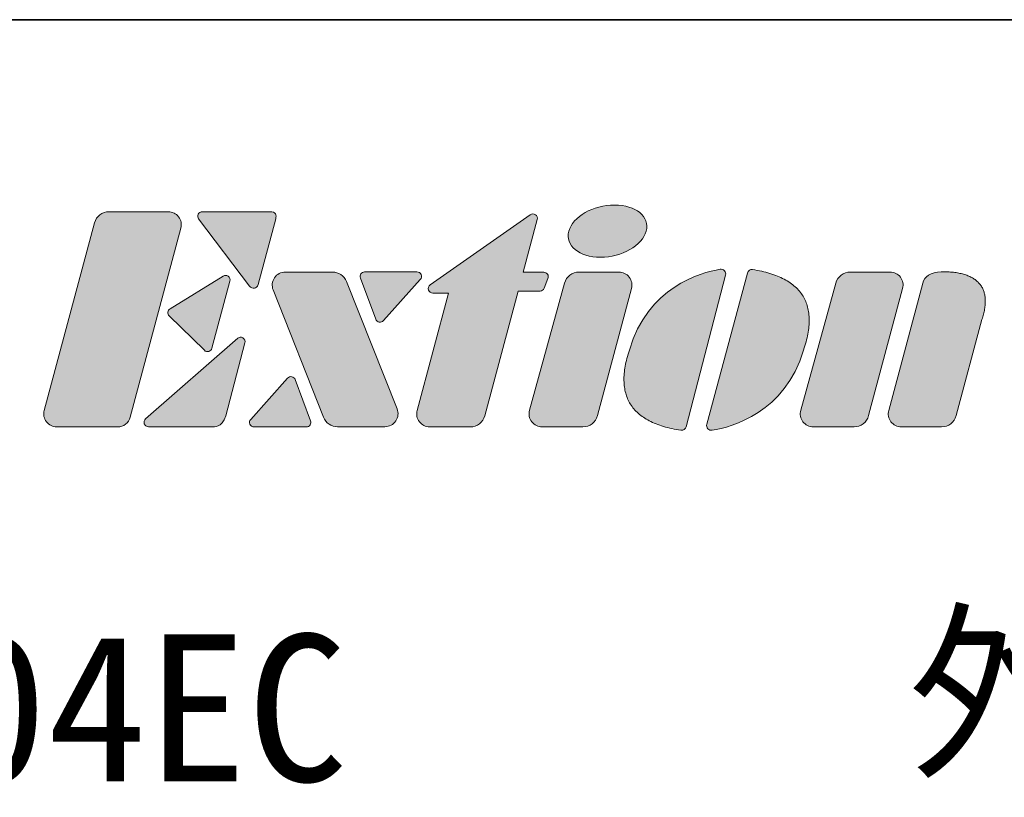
# Model space of a CAD drawing. Header units: millimetres. Extents: x 11 to 199, y 5 to 292.
# Tile 21 of 23: x 56 to 102, y 256 to 292. Entities that reach past the tile are written whole.
import ezdxf

# ---------------------------------------------------------------- set-up
doc = ezdxf.new("R2010")
doc.units = ezdxf.units.MM
doc.layers.add('圖框', color=7, linetype='Continuous', lineweight=35)
doc.layers.add('圖框文字', color=3, linetype='Continuous')
doc.layers.add('標註文字', color=4, linetype='Continuous')
doc.styles.add('SLDTEXTSTYLE0', font='txt', dxfattribs={"bigfont": 'bigfont'})
doc.styles.add('SLDTEXTSTYLE1', font='kaiu.ttf')

msp = doc.modelspace()

# ---------------------------------------------------------------- hatches: boundary and pattern name
at = {"layer": '圖框文字'}
h = msp.add_hatch(color=1, dxfattribs=at)
edge = h.paths.add_edge_path(flags=0)
edge.add_spline(control_points=[(83.9303, 283.3278), (82.9323, 283.3278), (81.9756, 282.7804), (81.7945, 282.1048)], knot_values=[2, 2, 2, 2, 3, 3, 3, 3], weights=[1, 1, 1, 1], degree=3, periodic=0)
edge.add_spline(control_points=[(81.7945, 282.1048), (81.6131, 281.4292), (82.277, 280.8818), (83.2747, 280.8818)], knot_values=[1, 1, 1, 1, 2, 2, 2, 2], weights=[1, 1, 1, 1], degree=3, periodic=0)
edge.add_spline(control_points=[(83.2747, 280.8818), (84.2744, 280.8818), (85.2301, 281.4292), (85.4118, 282.1048)], knot_values=[0, 0, 0, 0, 1, 1, 1, 1], weights=[1, 1, 1, 1], degree=3, periodic=0)
edge.add_spline(control_points=[(85.4118, 282.1048), (85.5919, 282.7804), (84.9295, 283.3278), (83.9303, 283.3278)], knot_values=[3, 3, 3, 3, 4, 4, 4, 4], weights=[1, 1, 1, 1], degree=3, periodic=0)
h = msp.add_hatch(color=7, dxfattribs=at)
edge = h.paths.add_edge_path(flags=0)
edge.add_spline(control_points=[(57.2564, 273.7154), (57.2054, 273.5252), (57.2421, 273.3402), (57.3621, 273.1843)], knot_values=[7, 7, 7, 7, 8, 8, 8, 8], weights=[1, 1, 1, 1], degree=3, periodic=0)
edge.add_spline(control_points=[(57.3621, 273.1843), (57.4817, 273.0282), (57.6507, 272.9443), (57.8475, 272.9443)], knot_values=[6, 6, 6, 6, 7, 7, 7, 7], weights=[1, 1, 1, 1], degree=3, periodic=0)
edge.add_line((57.8475, 272.9443), (60.686, 272.9443))
edge.add_spline(control_points=[(60.686, 272.9443), (60.9668, 272.9443), (61.2044, 273.1269), (61.2771, 273.3984)], knot_values=[4, 4, 4, 4, 5, 5, 5, 5], weights=[1, 1, 1, 1], degree=3, periodic=0)
edge.add_line((61.2771, 273.3984), (63.6465, 282.2434))
edge.add_spline(control_points=[(63.6465, 282.2434), (63.6976, 282.433), (63.6608, 282.6184), (63.5412, 282.7742)], knot_values=[2, 2, 2, 2, 3, 3, 3, 3], weights=[1, 1, 1, 1], degree=3, periodic=0)
edge.add_spline(control_points=[(63.5412, 282.7742), (63.4214, 282.9303), (63.252, 283.0136), (63.0555, 283.0136)], knot_values=[1, 1, 1, 1, 2, 2, 2, 2], weights=[1, 1, 1, 1], degree=3, periodic=0)
edge.add_line((63.0555, 283.0136), (60.2893, 283.0136))
edge.add_spline(control_points=[(60.2893, 283.0136), (59.9652, 283.0136), (59.6911, 282.8033), (59.6072, 282.4903)], knot_values=[9, 9, 9, 9, 10, 10, 10, 10], weights=[1, 1, 1, 1], degree=3, periodic=0)
edge.add_line((59.6072, 282.4903), (57.2564, 273.7154))
h = msp.add_hatch(color=7, dxfattribs=at)
edge = h.paths.add_edge_path(flags=0)
edge.add_spline(control_points=[(64.4591, 282.8959), (64.4226, 282.8225), (64.4302, 282.7396), (64.4803, 282.6741)], knot_values=[7, 7, 7, 7, 8, 8, 8, 8], weights=[1, 1, 1, 1], degree=3, periodic=0)
edge.add_line((64.4803, 282.6741), (66.8583, 279.5361))
edge.add_spline(control_points=[(66.8583, 279.5361), (66.9225, 279.4574), (67.008, 279.422), (67.0886, 279.4365)], knot_values=[5, 5, 5, 5, 6, 6, 6, 6], weights=[1, 1, 1, 1], degree=3, periodic=0)
edge.add_spline(control_points=[(67.0886, 279.4365), (67.1691, 279.4514), (67.2263, 279.4964), (67.2625, 279.6042)], knot_values=[4, 4, 4, 4, 5, 5, 5, 5], weights=[1, 1, 1, 1], degree=3, periodic=0)
edge.add_line((67.2625, 279.6042), (68.083, 282.6882))
edge.add_spline(control_points=[(68.083, 282.6882), (68.1035, 282.7667), (68.1085, 282.8621), (68.0671, 282.9174)], knot_values=[2, 2, 2, 2, 3, 3, 3, 3], weights=[1, 1, 1, 1], degree=3, periodic=0)
edge.add_spline(control_points=[(68.0671, 282.9174), (68.0257, 282.9725), (67.9607, 283.0132), (67.7825, 283.0136)], knot_values=[1, 1, 1, 1, 2, 2, 2, 2], weights=[1, 1, 1, 1], degree=3, periodic=0)
edge.add_line((67.7825, 283.0136), (64.6491, 283.0136))
edge.add_spline(control_points=[(64.6491, 283.0136), (64.5667, 283.0136), (64.4959, 282.9699), (64.4591, 282.8959)], knot_values=[8, 8, 8, 8, 9, 9, 9, 9], weights=[1, 1, 1, 1], degree=3, periodic=0)
h = msp.add_hatch(color=7, dxfattribs=at)
edge = h.paths.add_edge_path(flags=0)
edge.add_line((79.659, 280.1785), (80.3197, 282.6457))
edge.add_spline(control_points=[(80.3197, 282.6457), (80.3434, 282.7335), (80.3108, 282.8225), (80.2363, 282.8744)], knot_values=[17, 17, 17, 17, 18, 18, 18, 18], weights=[1, 1, 1, 1], degree=3, periodic=0)
edge.add_spline(control_points=[(80.2363, 282.8744), (80.1619, 282.9263), (80.0675, 282.9263), (79.9932, 282.8741)], knot_values=[18, 18, 18, 18, 19, 19, 19, 19], weights=[1, 1, 1, 1], degree=3, periodic=0)
edge.add_line((79.9932, 282.8741), (75.3126, 279.5868))
edge.add_spline(control_points=[(75.3126, 279.5868), (75.2359, 279.5327), (75.204, 279.439), (75.2323, 279.3494)], knot_values=[1, 1, 1, 1, 2, 2, 2, 2], weights=[1, 1, 1, 1], degree=3, periodic=0)
edge.add_spline(control_points=[(75.2323, 279.3494), (75.2608, 279.26), (75.3403, 279.2015), (75.4342, 279.2015)], knot_values=[2, 2, 2, 2, 3, 3, 3, 3], weights=[1, 1, 1, 1], degree=3, periodic=0)
edge.add_line((75.4342, 279.2015), (76.1708, 279.2015))
edge.add_line((76.1708, 279.2015), (74.6996, 273.7154))
edge.add_spline(control_points=[(74.6996, 273.7154), (74.6487, 273.5257), (74.6852, 273.3404), (74.805, 273.1846)], knot_values=[5, 5, 5, 5, 6, 6, 6, 6], weights=[1, 1, 1, 1], degree=3, periodic=0)
edge.add_spline(control_points=[(74.805, 273.1846), (74.9244, 273.0286), (75.0934, 272.9447), (75.2902, 272.9443)], knot_values=[6, 6, 6, 6, 7, 7, 7, 7], weights=[1, 1, 1, 1], degree=3, periodic=0)
edge.add_line((75.2902, 272.9443), (77.1782, 272.9425))
edge.add_spline(control_points=[(77.1782, 272.9425), (77.5027, 272.9421), (77.7769, 273.1528), (77.8611, 273.4663)], knot_values=[8, 8, 8, 8, 9, 9, 9, 9], weights=[1, 1, 1, 1], degree=3, periodic=0)
edge.add_line((77.8611, 273.4663), (79.423, 279.2986))
edge.add_line((79.423, 279.2986), (80.4493, 279.2986))
edge.add_spline(control_points=[(80.4493, 279.2986), (80.5393, 279.2986), (80.6158, 279.3515), (80.6477, 279.4353)], knot_values=[11, 11, 11, 11, 12, 12, 12, 12], weights=[1, 1, 1, 1], degree=3, periodic=0)
edge.add_line((80.6477, 279.4353), (80.8199, 279.8918))
edge.add_spline(control_points=[(80.8199, 279.8918), (80.8454, 279.9588), (80.8367, 280.0281), (80.7959, 280.0872)], knot_values=[13, 13, 13, 13, 14, 14, 14, 14], weights=[1, 1, 1, 1], degree=3, periodic=0)
edge.add_spline(control_points=[(80.7959, 280.0872), (80.7551, 280.1461), (80.6935, 280.1785), (80.6217, 280.1785)], knot_values=[14, 14, 14, 14, 15, 15, 15, 15], weights=[1, 1, 1, 1], degree=3, periodic=0)
edge.add_line((80.6217, 280.1785), (79.659, 280.1785))
h = msp.add_hatch(color=7, dxfattribs=at)
edge = h.paths.add_edge_path(flags=0)
edge.add_line((63.1078, 278.1377), (64.7458, 276.5292))
edge.add_spline(control_points=[(64.7458, 276.5292), (64.8009, 276.4747), (64.875, 276.4554), (64.9499, 276.4759)], knot_values=[7, 7, 7, 7, 8, 8, 8, 8], weights=[1, 1, 1, 1], degree=3, periodic=0)
edge.add_spline(control_points=[(64.9499, 276.4759), (65.0247, 276.4962), (65.0785, 276.5505), (65.0988, 276.6253)], knot_values=[8, 8, 8, 8, 9, 9, 9, 9], weights=[1, 1, 1, 1], degree=3, periodic=0)
edge.add_line((65.0988, 276.6253), (65.9403, 279.7663))
edge.add_spline(control_points=[(65.9403, 279.7663), (65.9633, 279.852), (65.9333, 279.9382), (65.8621, 279.9911)], knot_values=[1, 1, 1, 1, 2, 2, 2, 2], weights=[1, 1, 1, 1], degree=3, periodic=0)
edge.add_spline(control_points=[(65.8621, 279.9911), (65.7908, 280.0443), (65.6995, 280.048), (65.6242, 280.0015)], knot_values=[2, 2, 2, 2, 3, 3, 3, 3], weights=[1, 1, 1, 1], degree=3, periodic=0)
edge.add_line((65.6242, 280.0015), (63.1447, 278.4693))
edge.add_spline(control_points=[(63.1447, 278.4693), (63.0874, 278.4339), (63.0531, 278.3794), (63.0454, 278.3124)], knot_values=[4, 4, 4, 4, 5, 5, 5, 5], weights=[1, 1, 1, 1], degree=3, periodic=0)
edge.add_spline(control_points=[(63.0454, 278.3124), (63.0381, 278.2458), (63.0596, 278.1849), (63.1078, 278.1377)], knot_values=[5, 5, 5, 5, 6, 6, 6, 6], weights=[1, 1, 1, 1], degree=3, periodic=0)
h = msp.add_hatch(color=7, dxfattribs=at)
edge = h.paths.add_edge_path(flags=0)
edge.add_spline(control_points=[(68.0288, 279.9229), (67.9113, 279.7502), (67.889, 279.548), (67.9658, 279.3537)], knot_values=[8, 8, 8, 8, 9, 9, 9, 9], weights=[1, 1, 1, 1], degree=3, periodic=0)
edge.add_line((67.9658, 279.3537), (70.3197, 273.4003))
edge.add_spline(control_points=[(70.3197, 273.4003), (70.4286, 273.1252), (70.6808, 272.954), (70.9765, 272.9538)], knot_values=[6, 6, 6, 6, 7, 7, 7, 7], weights=[1, 1, 1, 1], degree=3, periodic=0)
edge.add_line((70.9765, 272.9538), (73.191, 272.953))
edge.add_spline(control_points=[(73.191, 272.953), (73.4002, 272.953), (73.5803, 273.0486), (73.6977, 273.2213)], knot_values=[4, 4, 4, 4, 5, 5, 5, 5], weights=[1, 1, 1, 1], degree=3, periodic=0)
edge.add_spline(control_points=[(73.6977, 273.2213), (73.8153, 273.3945), (73.8374, 273.5968), (73.7601, 273.7912)], knot_values=[3, 3, 3, 3, 4, 4, 4, 4], weights=[1, 1, 1, 1], degree=3, periodic=0)
edge.add_line((73.7601, 273.7912), (71.3917, 279.7446))
edge.add_spline(control_points=[(71.3917, 279.7446), (71.2825, 280.0188), (71.031, 280.1898), (70.7356, 280.1898)], knot_values=[1, 1, 1, 1, 2, 2, 2, 2], weights=[1, 1, 1, 1], degree=3, periodic=0)
edge.add_line((70.7356, 280.1898), (68.5353, 280.1906))
edge.add_spline(control_points=[(68.5353, 280.1906), (68.3263, 280.1906), (68.1464, 280.0956), (68.0288, 279.9229)], knot_values=[9, 9, 9, 9, 10, 10, 10, 10], weights=[1, 1, 1, 1], degree=3, periodic=0)
h = msp.add_hatch(color=7, dxfattribs=at)
edge = h.paths.add_edge_path(flags=0)
edge.add_spline(control_points=[(72.0689, 280.1045), (72.0279, 280.046), (72.0193, 279.977), (72.0444, 279.91)], knot_values=[7, 7, 7, 7, 8, 8, 8, 8], weights=[1, 1, 1, 1], degree=3, periodic=0)
edge.add_line((72.0444, 279.91), (72.7646, 277.9826))
edge.add_spline(control_points=[(72.7646, 277.9826), (72.7913, 277.9112), (72.8491, 277.8629), (72.9241, 277.8484)], knot_values=[5, 5, 5, 5, 6, 6, 6, 6], weights=[1, 1, 1, 1], degree=3, periodic=0)
edge.add_spline(control_points=[(72.9241, 277.8484), (72.9991, 277.8346), (73.0702, 277.8587), (73.1212, 277.9154)], knot_values=[4, 4, 4, 4, 5, 5, 5, 5], weights=[1, 1, 1, 1], degree=3, periodic=0)
edge.add_line((73.1212, 277.9154), (74.8472, 279.8426))
edge.add_spline(control_points=[(74.8472, 279.8426), (74.9043, 279.9064), (74.9177, 279.9923), (74.8829, 280.0704)], knot_values=[2, 2, 2, 2, 3, 3, 3, 3], weights=[1, 1, 1, 1], degree=3, periodic=0)
edge.add_spline(control_points=[(74.8829, 280.0704), (74.848, 280.1486), (74.7749, 280.1959), (74.6894, 280.1959)], knot_values=[1, 1, 1, 1, 2, 2, 2, 2], weights=[1, 1, 1, 1], degree=3, periodic=0)
edge.add_line((74.6894, 280.1959), (72.2429, 280.1959))
edge.add_spline(control_points=[(72.2429, 280.1959), (72.1711, 280.1959), (72.1095, 280.1637), (72.0689, 280.1045)], knot_values=[8, 8, 8, 8, 9, 9, 9, 9], weights=[1, 1, 1, 1], degree=3, periodic=0)
h = msp.add_hatch(color=7, dxfattribs=at)
edge = h.paths.add_edge_path(flags=0)
edge.add_spline(control_points=[(84.7226, 279.4209), (84.7735, 279.6107), (84.7366, 279.7958), (84.6169, 279.9514)], knot_values=[6, 6, 6, 6, 7, 7, 7, 7], weights=[1, 1, 1, 1], degree=3, periodic=0)
edge.add_spline(control_points=[(84.6169, 279.9514), (84.4972, 280.1076), (84.328, 280.1909), (84.1315, 280.1909)], knot_values=[7, 7, 7, 7, 8, 8, 8, 8], weights=[1, 1, 1, 1], degree=3, periodic=0)
edge.add_line((84.1315, 280.1909), (82.276, 280.1909))
edge.add_spline(control_points=[(82.276, 280.1909), (81.9536, 280.1909), (81.6805, 279.9829), (81.5951, 279.6723)], knot_values=[9, 9, 9, 9, 10, 10, 10, 10], weights=[1, 1, 1, 1], degree=3, periodic=0)
edge.add_line((81.5951, 279.6723), (79.9568, 273.7216))
edge.add_spline(control_points=[(79.9568, 273.7216), (79.9044, 273.5314), (79.9403, 273.3452), (80.0603, 273.1881)], knot_values=[1, 1, 1, 1, 2, 2, 2, 2], weights=[1, 1, 1, 1], degree=3, periodic=0)
edge.add_spline(control_points=[(80.0603, 273.1881), (80.1798, 273.0312), (80.3496, 272.9473), (80.547, 272.9473)], knot_values=[2, 2, 2, 2, 3, 3, 3, 3], weights=[1, 1, 1, 1], degree=3, periodic=0)
edge.add_line((80.547, 272.9473), (82.4492, 272.9473))
edge.add_spline(control_points=[(82.4492, 272.9473), (82.7737, 272.9473), (83.0477, 273.1576), (83.1316, 273.4706)], knot_values=[4, 4, 4, 4, 5, 5, 5, 5], weights=[1, 1, 1, 1], degree=3, periodic=0)
edge.add_line((83.1316, 273.4706), (84.7226, 279.4209))
h = msp.add_hatch(color=7, dxfattribs=at)
edge = h.paths.add_edge_path(flags=0)
edge.add_line((87.2817, 272.9538), (89.1231, 280.0462))
edge.add_spline(control_points=[(89.1231, 280.0462), (89.1424, 280.1214), (89.1242, 280.1952), (89.0718, 280.2523)], knot_values=[4, 4, 4, 4, 5, 5, 5, 5], weights=[1, 1, 1, 1], degree=3, periodic=0)
edge.add_spline(control_points=[(89.0718, 280.2523), (89.0189, 280.3094), (88.9471, 280.3346), (88.8704, 280.3214)], knot_values=[5, 5, 5, 5, 6, 6, 6, 6], weights=[1, 1, 1, 1], degree=3, periodic=0)
edge.add_spline(control_points=[(88.8704, 280.3214), (87.9477, 280.1655), (85.4758, 279.4689), (84.6245, 276.5371)], knot_values=[0, 0, 0, 0, 1, 1, 1, 1], weights=[1, 1, 1, 1], degree=3, periodic=0)
edge.add_spline(control_points=[(84.6245, 276.5371), (83.5516, 273.3069), (87.0389, 272.789)], knot_values=[0, 0, 0, 1, 1, 1], weights=[1, 1, 1], degree=2, periodic=0)
edge.add_spline(control_points=[(87.0389, 272.789), (87.1505, 272.7724), (87.2537, 272.8451), (87.2817, 272.9538)], knot_values=[2, 2, 2, 2, 3, 3, 3, 3], weights=[1, 1, 1, 1], degree=3, periodic=0)
h = msp.add_hatch(color=7, dxfattribs=at)
edge = h.paths.add_edge_path(flags=0)
edge.add_line((90.1467, 280.1431), (88.2493, 273.0656))
edge.add_spline(control_points=[(88.2493, 273.0656), (88.2291, 272.9903), (88.2471, 272.9164), (88.2989, 272.8591)], knot_values=[4, 4, 4, 4, 5, 5, 5, 5], weights=[1, 1, 1, 1], degree=3, periodic=0)
edge.add_spline(control_points=[(88.2989, 272.8591), (88.3511, 272.8014), (88.4229, 272.7759), (88.4996, 272.7885)], knot_values=[5, 5, 5, 5, 6, 6, 6, 6], weights=[1, 1, 1, 1], degree=3, periodic=0)
edge.add_spline(control_points=[(88.4996, 272.7885), (89.4236, 272.9371), (91.9009, 273.6139), (92.7755, 276.539)], knot_values=[0, 0, 0, 0, 1, 1, 1, 1], weights=[1, 1, 1, 1], degree=3, periodic=0)
edge.add_spline(control_points=[(92.7755, 276.539), (93.8739, 279.7603), (90.3909, 280.306)], knot_values=[0, 0, 0, 1, 1, 1], weights=[1, 1, 1], degree=2, periodic=0)
edge.add_spline(control_points=[(90.3909, 280.306), (90.2797, 280.3235), (90.1756, 280.2517), (90.1467, 280.1431)], knot_values=[2, 2, 2, 2, 3, 3, 3, 3], weights=[1, 1, 1, 1], degree=3, periodic=0)
h = msp.add_hatch(color=7, dxfattribs=at)
edge = h.paths.add_edge_path(flags=0)
edge.add_spline(control_points=[(97.407, 279.4209), (97.458, 279.6107), (97.4213, 279.7958), (97.3015, 279.9514)], knot_values=[6, 6, 6, 6, 7, 7, 7, 7], weights=[1, 1, 1, 1], degree=3, periodic=0)
edge.add_spline(control_points=[(97.3015, 279.9514), (97.1817, 280.1076), (97.0126, 280.1909), (96.8159, 280.1909)], knot_values=[7, 7, 7, 7, 8, 8, 8, 8], weights=[1, 1, 1, 1], degree=3, periodic=0)
edge.add_line((96.8159, 280.1909), (94.9603, 280.1909))
edge.add_spline(control_points=[(94.9603, 280.1909), (94.6382, 280.1909), (94.365, 279.9829), (94.2796, 279.6723)], knot_values=[9, 9, 9, 9, 10, 10, 10, 10], weights=[1, 1, 1, 1], degree=3, periodic=0)
edge.add_line((94.2796, 279.6723), (92.6413, 273.7216))
edge.add_spline(control_points=[(92.6413, 273.7216), (92.5889, 273.5314), (92.6247, 273.3452), (92.7448, 273.1881)], knot_values=[1, 1, 1, 1, 2, 2, 2, 2], weights=[1, 1, 1, 1], degree=3, periodic=0)
edge.add_spline(control_points=[(92.7448, 273.1881), (92.8645, 273.0312), (93.034, 272.9473), (93.2314, 272.9473)], knot_values=[2, 2, 2, 2, 3, 3, 3, 3], weights=[1, 1, 1, 1], degree=3, periodic=0)
edge.add_line((93.2314, 272.9473), (95.1336, 272.9473))
edge.add_spline(control_points=[(95.1336, 272.9473), (95.4578, 272.9473), (95.7326, 273.1576), (95.8159, 273.4706)], knot_values=[4, 4, 4, 4, 5, 5, 5, 5], weights=[1, 1, 1, 1], degree=3, periodic=0)
edge.add_line((95.8159, 273.4706), (97.407, 279.4209))
h = msp.add_hatch(color=7, dxfattribs=at)
edge = h.paths.add_edge_path(flags=0)
edge.add_line((99.9104, 273.4699), (101.1184, 277.9626))
edge.add_spline(control_points=[(101.1184, 277.9626), (101.7851, 280.049), (99.5788, 280.1972)], knot_values=[0, 0, 0, 1, 1, 1], weights=[1, 1, 1], degree=2, periodic=0)
edge.add_line((99.5788, 280.1972), (99.2147, 280.197))
edge.add_spline(control_points=[(99.2147, 280.197), (98.7089, 280.192), (98.4289, 279.9798), (98.3455, 279.6665)], knot_values=[8, 8, 8, 8, 9, 9, 9, 9], weights=[1, 1, 1, 1], degree=3, periodic=0)
edge.add_line((98.3455, 279.6665), (96.7568, 273.7169))
edge.add_spline(control_points=[(96.7568, 273.7169), (96.7061, 273.5271), (96.743, 273.3423), (96.8627, 273.1862)], knot_values=[1, 1, 1, 1, 2, 2, 2, 2], weights=[1, 1, 1, 1], degree=3, periodic=0)
edge.add_spline(control_points=[(96.8627, 273.1862), (96.9826, 273.0305), (97.1516, 272.9473), (97.3481, 272.9473)], knot_values=[2, 2, 2, 2, 3, 3, 3, 3], weights=[1, 1, 1, 1], degree=3, periodic=0)
edge.add_line((97.3481, 272.9473), (99.2283, 272.9473))
edge.add_spline(control_points=[(99.2283, 272.9473), (99.5521, 272.9473), (99.8258, 273.1573), (99.9104, 273.4699)], knot_values=[4, 4, 4, 4, 5, 5, 5, 5], weights=[1, 1, 1, 1], degree=3, periodic=0)
h = msp.add_hatch(color=7, dxfattribs=at)
edge = h.paths.add_edge_path(flags=0)
edge.add_line((65.7464, 273.4697), (66.6446, 276.8759))
edge.add_spline(control_points=[(66.6446, 276.8759), (66.6625, 276.9564), (66.634, 277.0722), (66.54, 277.1165)], knot_values=[6, 6, 6, 6, 7, 7, 7, 7], weights=[1, 1, 1, 1], degree=3, periodic=0)
edge.add_spline(control_points=[(66.54, 277.1165), (66.4653, 277.1522), (66.3823, 277.1511), (66.32, 277.0967)], knot_values=[7, 7, 7, 7, 8, 8, 8, 8], weights=[1, 1, 1, 1], degree=3, periodic=0)
edge.add_line((66.32, 277.0967), (61.9979, 273.323))
edge.add_spline(control_points=[(61.9979, 273.323), (61.93, 273.2637), (61.9071, 273.1728), (61.939, 273.0887)], knot_values=[1, 1, 1, 1, 2, 2, 2, 2], weights=[1, 1, 1, 1], degree=3, periodic=0)
edge.add_spline(control_points=[(61.939, 273.0887), (61.9705, 273.0045), (62.0471, 272.9514), (62.1373, 272.9514)], knot_values=[2, 2, 2, 2, 3, 3, 3, 3], weights=[1, 1, 1, 1], degree=3, periodic=0)
edge.add_line((62.1373, 272.9514), (65.1132, 272.9518))
edge.add_spline(control_points=[(65.1132, 272.9518), (65.1754, 272.9611), (65.5778, 272.8625), (65.7464, 273.4697)], knot_values=[4, 4, 4, 4, 5, 5, 5, 5], weights=[1, 1, 1, 1], degree=3, periodic=0)
h = msp.add_hatch(color=7, dxfattribs=at)
edge = h.paths.add_edge_path(flags=0)
edge.add_spline(control_points=[(69.6927, 273.036), (69.7336, 273.0947), (69.7424, 273.164), (69.7171, 273.231)], knot_values=[7, 7, 7, 7, 8, 8, 8, 8], weights=[1, 1, 1, 1], degree=3, periodic=0)
edge.add_line((69.7171, 273.231), (68.9966, 275.1582))
edge.add_spline(control_points=[(68.9966, 275.1582), (68.97, 275.2295), (68.9123, 275.2777), (68.8374, 275.2918)], knot_values=[5, 5, 5, 5, 6, 6, 6, 6], weights=[1, 1, 1, 1], degree=3, periodic=0)
edge.add_spline(control_points=[(68.8374, 275.2918), (68.7625, 275.3058), (68.6912, 275.282), (68.6405, 275.2252)], knot_values=[4, 4, 4, 4, 5, 5, 5, 5], weights=[1, 1, 1, 1], degree=3, periodic=0)
edge.add_line((68.6405, 275.2252), (66.9142, 273.298))
edge.add_spline(control_points=[(66.9142, 273.298), (66.8573, 273.2343), (66.8436, 273.1483), (66.8786, 273.0699)], knot_values=[2, 2, 2, 2, 3, 3, 3, 3], weights=[1, 1, 1, 1], degree=3, periodic=0)
edge.add_spline(control_points=[(66.8786, 273.0699), (66.9135, 272.9922), (66.9865, 272.9443), (67.0721, 272.9443)], knot_values=[1, 1, 1, 1, 2, 2, 2, 2], weights=[1, 1, 1, 1], degree=3, periodic=0)
edge.add_line((67.0721, 272.9443), (69.5185, 272.9443))
edge.add_spline(control_points=[(69.5185, 272.9443), (69.5903, 272.9443), (69.652, 272.9769), (69.6927, 273.036)], knot_values=[8, 8, 8, 8, 9, 9, 9, 9], weights=[1, 1, 1, 1], degree=3, periodic=0)

# ---------------------------------------------------------------- linework, layer by layer
at = {"layer": '圖框', "lineweight": 35}
msp.add_line((11.4, 292), (198.6, 292), dxfattribs=at)
at = {"layer": '圖框文字', "color": 7, "lineweight": 18}
for p, q in [((60.2893, 283.0136), (63.0555, 283.0136)), ((60.2893, 283.0136), (63.0555, 283.0136)), ((64.6491, 283.0136), (67.7825, 283.0136)), ((64.6491, 283.0136), (67.7825, 283.0136)), ((79.9932, 282.8741), (75.3126, 279.5868)), ((79.9932, 282.8741), (75.3126, 279.5868)), ((57.2564, 273.7154), (59.6072, 282.4903)), ((57.2564, 273.7154), (59.6072, 282.4903)), ((66.8583, 279.5361), (64.4803, 282.6741)), ((66.8583, 279.5361), (64.4803, 282.6741)), ((68.083, 282.6882), (67.2625, 279.6042)), ((68.083, 282.6882), (67.2625, 279.6042)), ((79.659, 280.1785), (80.3197, 282.6457)), ((79.659, 280.1785), (80.3197, 282.6457)), ((63.6465, 282.2434), (61.2771, 273.3984)), ((63.6465, 282.2434), (61.2771, 273.3984)), ((68.5353, 280.1906), (70.7356, 280.1898)), ((68.5353, 280.1906), (70.7356, 280.1898)), ((72.2429, 280.1959), (74.6894, 280.1959)), ((72.2429, 280.1959), (74.6894, 280.1959)), ((80.6217, 280.1785), (79.659, 280.1785)), ((80.6217, 280.1785), (79.659, 280.1785)), ((84.1315, 280.1909), (82.276, 280.1909)), ((84.1315, 280.1909), (82.276, 280.1909)), ((87.2817, 272.9538), (89.1231, 280.0462)), ((87.2817, 272.9538), (89.1231, 280.0462)), ((90.1467, 280.1431), (88.2493, 273.0656)), ((90.1467, 280.1431), (88.2493, 273.0656)), ((96.8159, 280.1909), (94.9603, 280.1909)), ((96.8159, 280.1909), (94.9603, 280.1909)), ((99.5788, 280.1972), (99.2147, 280.197)), ((99.5788, 280.1972), (99.2147, 280.197)), ((65.6242, 280.0015), (63.1447, 278.4693)), ((65.6242, 280.0015), (63.1447, 278.4693)), ((65.0988, 276.6253), (65.9403, 279.7663)), ((65.0988, 276.6253), (65.9403, 279.7663)), ((71.3917, 279.7446), (73.7601, 273.7912)), ((71.3917, 279.7446), (73.7601, 273.7912)), ((72.7646, 277.9826), (72.0444, 279.91)), ((72.7646, 277.9826), (72.0444, 279.91)), ((74.8472, 279.8426), (73.1212, 277.9154)), ((74.8472, 279.8426), (73.1212, 277.9154)), ((81.5951, 279.6723), (79.9568, 273.7216)), ((81.5951, 279.6723), (79.9568, 273.7216)), ((80.6477, 279.4353), (80.8199, 279.8918)), ((80.6477, 279.4353), (80.8199, 279.8918)), ((94.2796, 279.6723), (92.6413, 273.7216)), ((94.2796, 279.6723), (92.6413, 273.7216)), ((98.3455, 279.6665), (96.7568, 273.7169)), ((98.3455, 279.6665), (96.7568, 273.7169)), ((70.3197, 273.4003), (67.9658, 279.3537)), ((70.3197, 273.4003), (67.9658, 279.3537)), ((76.1708, 279.2015), (74.6996, 273.7154)), ((76.1708, 279.2015), (74.6996, 273.7154)), ((75.4342, 279.2015), (76.1708, 279.2015)), ((75.4342, 279.2015), (76.1708, 279.2015)), ((77.8611, 273.4663), (79.423, 279.2986)), ((77.8611, 273.4663), (79.423, 279.2986)), ((79.423, 279.2986), (80.4493, 279.2986)), ((79.423, 279.2986), (80.4493, 279.2986)), ((83.1316, 273.4706), (84.7226, 279.4209)), ((83.1316, 273.4706), (84.7226, 279.4209)), ((95.8159, 273.4706), (97.407, 279.4209)), ((95.8159, 273.4706), (97.407, 279.4209)), ((63.1078, 278.1377), (64.7458, 276.5292)), ((63.1078, 278.1377), (64.7458, 276.5292)), ((99.9104, 273.4699), (101.1184, 277.9626)), ((99.9104, 273.4699), (101.1184, 277.9626)), ((66.32, 277.0967), (61.9979, 273.323)), ((66.32, 277.0967), (61.9979, 273.323)), ((65.7464, 273.4697), (66.6446, 276.8759)), ((65.7464, 273.4697), (66.6446, 276.8759)), ((66.9142, 273.298), (68.6405, 275.2252)), ((66.9142, 273.298), (68.6405, 275.2252)), ((68.9966, 275.1582), (69.7171, 273.231)), ((68.9966, 275.1582), (69.7171, 273.231)), ((60.686, 272.9443), (57.8475, 272.9443)), ((60.686, 272.9443), (57.8475, 272.9443)), ((62.1373, 272.9514), (65.1132, 272.9518)), ((62.1373, 272.9514), (65.1132, 272.9518)), ((69.5185, 272.9443), (67.0721, 272.9443)), ((69.5185, 272.9443), (67.0721, 272.9443)), ((73.191, 272.953), (70.9765, 272.9538)), ((73.191, 272.953), (70.9765, 272.9538)), ((75.2902, 272.9443), (77.1782, 272.9425)), ((75.2902, 272.9443), (77.1782, 272.9425)), ((80.547, 272.9473), (82.4492, 272.9473)), ((80.547, 272.9473), (82.4492, 272.9473)), ((93.2314, 272.9473), (95.1336, 272.9473)), ((93.2314, 272.9473), (95.1336, 272.9473)), ((97.3481, 272.9473), (99.2283, 272.9473)), ((97.3481, 272.9473), (99.2283, 272.9473))]:
    msp.add_line(p, q, dxfattribs=at)
at = {"layer": '圖框文字', "color": 1, "lineweight": 18}
for points in [[(83.9303, 283.3278), (82.9323, 283.3278), (81.9756, 282.7804), (81.7945, 282.1048)], [(85.4118, 282.1048), (85.5919, 282.7804), (84.9295, 283.3278), (83.9303, 283.3278)], [(81.7945, 282.1048), (81.6131, 281.4292), (82.277, 280.8818), (83.2747, 280.8818)], [(83.2747, 280.8818), (84.2744, 280.8818), (85.2301, 281.4292), (85.4118, 282.1048)]]:
    msp.add_open_spline(points, degree=3, dxfattribs=at)
for points, knots in [([(81.7945, 282.1048), (81.9756, 282.7804), (82.9323, 283.3278), (83.9303, 283.3278), (84.9295, 283.3278), (85.5919, 282.7804), (85.4118, 282.1048)], [2, 2, 2, 2, 3, 3, 3, 4, 4, 4, 4]), ([(85.4118, 282.1048), (85.2301, 281.4292), (84.2744, 280.8818), (83.2747, 280.8818), (82.277, 280.8818), (81.6131, 281.4292), (81.7945, 282.1048)], [0, 0, 0, 0, 1, 1, 1, 2, 2, 2, 2])]:
    msp.add_open_spline(points, degree=3, knots=knots, dxfattribs=at)
at = {"layer": '圖框文字', "color": 7, "lineweight": 18}
for points, degree in [([(59.6072, 282.4903), (59.6911, 282.8033), (59.9652, 283.0136), (60.2893, 283.0136)], 3), ([(59.6072, 282.4903), (59.6911, 282.8033), (59.9652, 283.0136), (60.2893, 283.0136)], 3), ([(63.0555, 283.0136), (63.252, 283.0136), (63.4214, 282.9303), (63.5412, 282.7742)], 3), ([(63.0555, 283.0136), (63.252, 283.0136), (63.4214, 282.9303), (63.5412, 282.7742)], 3), ([(63.5412, 282.7742), (63.6608, 282.6184), (63.6976, 282.433), (63.6465, 282.2434)], 3), ([(63.5412, 282.7742), (63.6608, 282.6184), (63.6976, 282.433), (63.6465, 282.2434)], 3), ([(64.4803, 282.6741), (64.4302, 282.7396), (64.4226, 282.8225), (64.4591, 282.8959)], 3), ([(64.4803, 282.6741), (64.4302, 282.7396), (64.4226, 282.8225), (64.4591, 282.8959)], 3), ([(64.4591, 282.8959), (64.4959, 282.9699), (64.5667, 283.0136), (64.6491, 283.0136)], 3), ([(64.4591, 282.8959), (64.4959, 282.9699), (64.5667, 283.0136), (64.6491, 283.0136)], 3), ([(67.7825, 283.0136), (67.9607, 283.0132), (68.0257, 282.9725), (68.0671, 282.9174)], 3), ([(67.7825, 283.0136), (67.9607, 283.0132), (68.0257, 282.9725), (68.0671, 282.9174)], 3), ([(68.0671, 282.9174), (68.1085, 282.8621), (68.1035, 282.7667), (68.083, 282.6882)], 3), ([(68.0671, 282.9174), (68.1085, 282.8621), (68.1035, 282.7667), (68.083, 282.6882)], 3), ([(80.2363, 282.8744), (80.1619, 282.9263), (80.0675, 282.9263), (79.9932, 282.8741)], 3), ([(80.2363, 282.8744), (80.1619, 282.9263), (80.0675, 282.9263), (79.9932, 282.8741)], 3), ([(80.3197, 282.6457), (80.3434, 282.7335), (80.3108, 282.8225), (80.2363, 282.8744)], 3), ([(80.3197, 282.6457), (80.3434, 282.7335), (80.3108, 282.8225), (80.2363, 282.8744)], 3), ([(65.8621, 279.9911), (65.7908, 280.0443), (65.6995, 280.048), (65.6242, 280.0015)], 3), ([(65.8621, 279.9911), (65.7908, 280.0443), (65.6995, 280.048), (65.6242, 280.0015)], 3), ([(68.0288, 279.9229), (68.1464, 280.0956), (68.3263, 280.1906), (68.5353, 280.1906)], 3), ([(68.0288, 279.9229), (68.1464, 280.0956), (68.3263, 280.1906), (68.5353, 280.1906)], 3), ([(70.7356, 280.1898), (71.031, 280.1898), (71.2825, 280.0188), (71.3917, 279.7446)], 3), ([(70.7356, 280.1898), (71.031, 280.1898), (71.2825, 280.0188), (71.3917, 279.7446)], 3), ([(72.0444, 279.91), (72.0193, 279.977), (72.0279, 280.046), (72.0689, 280.1045)], 3), ([(72.0444, 279.91), (72.0193, 279.977), (72.0279, 280.046), (72.0689, 280.1045)], 3), ([(72.0689, 280.1045), (72.1095, 280.1637), (72.1711, 280.1959), (72.2429, 280.1959)], 3), ([(72.0689, 280.1045), (72.1095, 280.1637), (72.1711, 280.1959), (72.2429, 280.1959)], 3), ([(74.6894, 280.1959), (74.7749, 280.1959), (74.848, 280.1486), (74.8829, 280.0704)], 3), ([(74.6894, 280.1959), (74.7749, 280.1959), (74.848, 280.1486), (74.8829, 280.0704)], 3), ([(74.8829, 280.0704), (74.9177, 279.9923), (74.9043, 279.9064), (74.8472, 279.8426)], 3), ([(74.8829, 280.0704), (74.9177, 279.9923), (74.9043, 279.9064), (74.8472, 279.8426)], 3), ([(80.7959, 280.0872), (80.7551, 280.1461), (80.6935, 280.1785), (80.6217, 280.1785)], 3), ([(80.7959, 280.0872), (80.7551, 280.1461), (80.6935, 280.1785), (80.6217, 280.1785)], 3), ([(80.8199, 279.8918), (80.8454, 279.9588), (80.8367, 280.0281), (80.7959, 280.0872)], 3), ([(80.8199, 279.8918), (80.8454, 279.9588), (80.8367, 280.0281), (80.7959, 280.0872)], 3), ([(82.276, 280.1909), (81.9536, 280.1909), (81.6805, 279.9829), (81.5951, 279.6723)], 3), ([(82.276, 280.1909), (81.9536, 280.1909), (81.6805, 279.9829), (81.5951, 279.6723)], 3), ([(84.6169, 279.9514), (84.4972, 280.1076), (84.328, 280.1909), (84.1315, 280.1909)], 3), ([(84.6169, 279.9514), (84.4972, 280.1076), (84.328, 280.1909), (84.1315, 280.1909)], 3), ([(88.8704, 280.3214), (87.9477, 280.1655), (85.4758, 279.4689), (84.6245, 276.5371)], 3), ([(88.8704, 280.3214), (87.9477, 280.1655), (85.4758, 279.4689), (84.6245, 276.5371)], 3), ([(89.0718, 280.2523), (89.0189, 280.3094), (88.9471, 280.3346), (88.8704, 280.3214)], 3), ([(89.0718, 280.2523), (89.0189, 280.3094), (88.9471, 280.3346), (88.8704, 280.3214)], 3), ([(89.1231, 280.0462), (89.1424, 280.1214), (89.1242, 280.1952), (89.0718, 280.2523)], 3), ([(89.1231, 280.0462), (89.1424, 280.1214), (89.1242, 280.1952), (89.0718, 280.2523)], 3), ([(90.3909, 280.306), (90.2797, 280.3235), (90.1756, 280.2517), (90.1467, 280.1431)], 3), ([(90.3909, 280.306), (90.2797, 280.3235), (90.1756, 280.2517), (90.1467, 280.1431)], 3), ([(92.7755, 276.539), (93.8739, 279.7603), (90.3909, 280.306)], 2), ([(92.7755, 276.539), (93.8739, 279.7603), (90.3909, 280.306)], 2), ([(94.9603, 280.1909), (94.6382, 280.1909), (94.365, 279.9829), (94.2796, 279.6723)], 3), ([(94.9603, 280.1909), (94.6382, 280.1909), (94.365, 279.9829), (94.2796, 279.6723)], 3), ([(97.3015, 279.9514), (97.1817, 280.1076), (97.0126, 280.1909), (96.8159, 280.1909)], 3), ([(97.3015, 279.9514), (97.1817, 280.1076), (97.0126, 280.1909), (96.8159, 280.1909)], 3), ([(99.2147, 280.197), (98.7089, 280.192), (98.4289, 279.9798), (98.3455, 279.6665)], 3), ([(99.2147, 280.197), (98.7089, 280.192), (98.4289, 279.9798), (98.3455, 279.6665)], 3), ([(101.1184, 277.9626), (101.7851, 280.049), (99.5788, 280.1972)], 2), ([(101.1184, 277.9626), (101.7851, 280.049), (99.5788, 280.1972)], 2), ([(65.9403, 279.7663), (65.9633, 279.852), (65.9333, 279.9382), (65.8621, 279.9911)], 3), ([(65.9403, 279.7663), (65.9633, 279.852), (65.9333, 279.9382), (65.8621, 279.9911)], 3), ([(67.2625, 279.6042), (67.2263, 279.4964), (67.1691, 279.4514), (67.0886, 279.4365)], 3), ([(67.2625, 279.6042), (67.2263, 279.4964), (67.1691, 279.4514), (67.0886, 279.4365)], 3), ([(67.9658, 279.3537), (67.889, 279.548), (67.9113, 279.7502), (68.0288, 279.9229)], 3), ([(67.9658, 279.3537), (67.889, 279.548), (67.9113, 279.7502), (68.0288, 279.9229)], 3), ([(75.3126, 279.5868), (75.2359, 279.5327), (75.204, 279.439), (75.2323, 279.3494)], 3), ([(75.3126, 279.5868), (75.2359, 279.5327), (75.204, 279.439), (75.2323, 279.3494)], 3), ([(84.7226, 279.4209), (84.7735, 279.6107), (84.7366, 279.7958), (84.6169, 279.9514)], 3), ([(84.7226, 279.4209), (84.7735, 279.6107), (84.7366, 279.7958), (84.6169, 279.9514)], 3), ([(97.407, 279.4209), (97.458, 279.6107), (97.4213, 279.7958), (97.3015, 279.9514)], 3), ([(97.407, 279.4209), (97.458, 279.6107), (97.4213, 279.7958), (97.3015, 279.9514)], 3), ([(67.0886, 279.4365), (67.008, 279.422), (66.9225, 279.4574), (66.8583, 279.5361)], 3), ([(67.0886, 279.4365), (67.008, 279.422), (66.9225, 279.4574), (66.8583, 279.5361)], 3), ([(75.2323, 279.3494), (75.2608, 279.26), (75.3403, 279.2015), (75.4342, 279.2015)], 3), ([(75.2323, 279.3494), (75.2608, 279.26), (75.3403, 279.2015), (75.4342, 279.2015)], 3), ([(80.4493, 279.2986), (80.5393, 279.2986), (80.6158, 279.3515), (80.6477, 279.4353)], 3), ([(80.4493, 279.2986), (80.5393, 279.2986), (80.6158, 279.3515), (80.6477, 279.4353)], 3), ([(63.0454, 278.3124), (63.0381, 278.2458), (63.0596, 278.1849), (63.1078, 278.1377)], 3), ([(63.0454, 278.3124), (63.0381, 278.2458), (63.0596, 278.1849), (63.1078, 278.1377)], 3), ([(63.1447, 278.4693), (63.0874, 278.4339), (63.0531, 278.3794), (63.0454, 278.3124)], 3), ([(63.1447, 278.4693), (63.0874, 278.4339), (63.0531, 278.3794), (63.0454, 278.3124)], 3), ([(72.9241, 277.8484), (72.8491, 277.8629), (72.7913, 277.9112), (72.7646, 277.9826)], 3), ([(72.9241, 277.8484), (72.8491, 277.8629), (72.7913, 277.9112), (72.7646, 277.9826)], 3), ([(73.1212, 277.9154), (73.0702, 277.8587), (72.9991, 277.8346), (72.9241, 277.8484)], 3), ([(73.1212, 277.9154), (73.0702, 277.8587), (72.9991, 277.8346), (72.9241, 277.8484)], 3), ([(66.54, 277.1165), (66.4653, 277.1522), (66.3823, 277.1511), (66.32, 277.0967)], 3), ([(66.54, 277.1165), (66.4653, 277.1522), (66.3823, 277.1511), (66.32, 277.0967)], 3), ([(66.6446, 276.8759), (66.6625, 276.9564), (66.634, 277.0722), (66.54, 277.1165)], 3), ([(66.6446, 276.8759), (66.6625, 276.9564), (66.634, 277.0722), (66.54, 277.1165)], 3), ([(64.7458, 276.5292), (64.8009, 276.4747), (64.875, 276.4554), (64.9499, 276.4759)], 3), ([(64.7458, 276.5292), (64.8009, 276.4747), (64.875, 276.4554), (64.9499, 276.4759)], 3), ([(64.9499, 276.4759), (65.0247, 276.4962), (65.0785, 276.5505), (65.0988, 276.6253)], 3), ([(64.9499, 276.4759), (65.0247, 276.4962), (65.0785, 276.5505), (65.0988, 276.6253)], 3), ([(84.6245, 276.5371), (83.5516, 273.3069), (87.0389, 272.789)], 2), ([(84.6245, 276.5371), (83.5516, 273.3069), (87.0389, 272.789)], 2), ([(88.4996, 272.7885), (89.4236, 272.9371), (91.9009, 273.6139), (92.7755, 276.539)], 3), ([(88.4996, 272.7885), (89.4236, 272.9371), (91.9009, 273.6139), (92.7755, 276.539)], 3), ([(68.6405, 275.2252), (68.6912, 275.282), (68.7625, 275.3058), (68.8374, 275.2918)], 3), ([(68.6405, 275.2252), (68.6912, 275.282), (68.7625, 275.3058), (68.8374, 275.2918)], 3), ([(68.8374, 275.2918), (68.9123, 275.2777), (68.97, 275.2295), (68.9966, 275.1582)], 3), ([(68.8374, 275.2918), (68.9123, 275.2777), (68.97, 275.2295), (68.9966, 275.1582)], 3), ([(57.3621, 273.1843), (57.2421, 273.3402), (57.2054, 273.5252), (57.2564, 273.7154)], 3), ([(57.3621, 273.1843), (57.2421, 273.3402), (57.2054, 273.5252), (57.2564, 273.7154)], 3), ([(73.7601, 273.7912), (73.8374, 273.5968), (73.8153, 273.3945), (73.6977, 273.2213)], 3), ([(73.7601, 273.7912), (73.8374, 273.5968), (73.8153, 273.3945), (73.6977, 273.2213)], 3), ([(74.6996, 273.7154), (74.6487, 273.5257), (74.6852, 273.3404), (74.805, 273.1846)], 3), ([(74.6996, 273.7154), (74.6487, 273.5257), (74.6852, 273.3404), (74.805, 273.1846)], 3), ([(79.9568, 273.7216), (79.9044, 273.5314), (79.9403, 273.3452), (80.0603, 273.1881)], 3), ([(79.9568, 273.7216), (79.9044, 273.5314), (79.9403, 273.3452), (80.0603, 273.1881)], 3), ([(92.6413, 273.7216), (92.5889, 273.5314), (92.6247, 273.3452), (92.7448, 273.1881)], 3), ([(92.6413, 273.7216), (92.5889, 273.5314), (92.6247, 273.3452), (92.7448, 273.1881)], 3), ([(96.7568, 273.7169), (96.7061, 273.5271), (96.743, 273.3423), (96.8627, 273.1862)], 3), ([(96.7568, 273.7169), (96.7061, 273.5271), (96.743, 273.3423), (96.8627, 273.1862)], 3), ([(57.8475, 272.9443), (57.6507, 272.9443), (57.4817, 273.0282), (57.3621, 273.1843)], 3), ([(57.8475, 272.9443), (57.6507, 272.9443), (57.4817, 273.0282), (57.3621, 273.1843)], 3), ([(61.2771, 273.3984), (61.2044, 273.1269), (60.9668, 272.9443), (60.686, 272.9443)], 3), ([(61.2771, 273.3984), (61.2044, 273.1269), (60.9668, 272.9443), (60.686, 272.9443)], 3), ([(61.9979, 273.323), (61.93, 273.2637), (61.9071, 273.1728), (61.939, 273.0887)], 3), ([(61.9979, 273.323), (61.93, 273.2637), (61.9071, 273.1728), (61.939, 273.0887)], 3), ([(65.1132, 272.9518), (65.1754, 272.9611), (65.5778, 272.8625), (65.7464, 273.4697)], 3), ([(65.1132, 272.9518), (65.1754, 272.9611), (65.5778, 272.8625), (65.7464, 273.4697)], 3), ([(66.8786, 273.0699), (66.8436, 273.1483), (66.8573, 273.2343), (66.9142, 273.298)], 3), ([(66.8786, 273.0699), (66.8436, 273.1483), (66.8573, 273.2343), (66.9142, 273.298)], 3), ([(69.7171, 273.231), (69.7424, 273.164), (69.7336, 273.0947), (69.6927, 273.036)], 3), ([(69.7171, 273.231), (69.7424, 273.164), (69.7336, 273.0947), (69.6927, 273.036)], 3), ([(70.9765, 272.9538), (70.6808, 272.954), (70.4286, 273.1252), (70.3197, 273.4003)], 3), ([(70.9765, 272.9538), (70.6808, 272.954), (70.4286, 273.1252), (70.3197, 273.4003)], 3), ([(73.6977, 273.2213), (73.5803, 273.0486), (73.4002, 272.953), (73.191, 272.953)], 3), ([(73.6977, 273.2213), (73.5803, 273.0486), (73.4002, 272.953), (73.191, 272.953)], 3), ([(74.805, 273.1846), (74.9244, 273.0286), (75.0934, 272.9447), (75.2902, 272.9443)], 3), ([(74.805, 273.1846), (74.9244, 273.0286), (75.0934, 272.9447), (75.2902, 272.9443)], 3), ([(77.1782, 272.9425), (77.5027, 272.9421), (77.7769, 273.1528), (77.8611, 273.4663)], 3), ([(77.1782, 272.9425), (77.5027, 272.9421), (77.7769, 273.1528), (77.8611, 273.4663)], 3), ([(80.0603, 273.1881), (80.1798, 273.0312), (80.3496, 272.9473), (80.547, 272.9473)], 3), ([(80.0603, 273.1881), (80.1798, 273.0312), (80.3496, 272.9473), (80.547, 272.9473)], 3), ([(82.4492, 272.9473), (82.7737, 272.9473), (83.0477, 273.1576), (83.1316, 273.4706)], 3), ([(82.4492, 272.9473), (82.7737, 272.9473), (83.0477, 273.1576), (83.1316, 273.4706)], 3), ([(92.7448, 273.1881), (92.8645, 273.0312), (93.034, 272.9473), (93.2314, 272.9473)], 3), ([(92.7448, 273.1881), (92.8645, 273.0312), (93.034, 272.9473), (93.2314, 272.9473)], 3), ([(95.1336, 272.9473), (95.4578, 272.9473), (95.7326, 273.1576), (95.8159, 273.4706)], 3), ([(95.1336, 272.9473), (95.4578, 272.9473), (95.7326, 273.1576), (95.8159, 273.4706)], 3), ([(96.8627, 273.1862), (96.9826, 273.0305), (97.1516, 272.9473), (97.3481, 272.9473)], 3), ([(96.8627, 273.1862), (96.9826, 273.0305), (97.1516, 272.9473), (97.3481, 272.9473)], 3), ([(99.2283, 272.9473), (99.5521, 272.9473), (99.8258, 273.1573), (99.9104, 273.4699)], 3), ([(99.2283, 272.9473), (99.5521, 272.9473), (99.8258, 273.1573), (99.9104, 273.4699)], 3), ([(61.939, 273.0887), (61.9705, 273.0045), (62.0471, 272.9514), (62.1373, 272.9514)], 3), ([(61.939, 273.0887), (61.9705, 273.0045), (62.0471, 272.9514), (62.1373, 272.9514)], 3), ([(67.0721, 272.9443), (66.9865, 272.9443), (66.9135, 272.9922), (66.8786, 273.0699)], 3), ([(67.0721, 272.9443), (66.9865, 272.9443), (66.9135, 272.9922), (66.8786, 273.0699)], 3), ([(69.6927, 273.036), (69.652, 272.9769), (69.5903, 272.9443), (69.5185, 272.9443)], 3), ([(69.6927, 273.036), (69.652, 272.9769), (69.5903, 272.9443), (69.5185, 272.9443)], 3), ([(87.0389, 272.789), (87.1505, 272.7724), (87.2537, 272.8451), (87.2817, 272.9538)], 3), ([(87.0389, 272.789), (87.1505, 272.7724), (87.2537, 272.8451), (87.2817, 272.9538)], 3), ([(88.2493, 273.0656), (88.2291, 272.9903), (88.2471, 272.9164), (88.2989, 272.8591)], 3), ([(88.2493, 273.0656), (88.2291, 272.9903), (88.2471, 272.9164), (88.2989, 272.8591)], 3), ([(88.2989, 272.8591), (88.3511, 272.8014), (88.4229, 272.7759), (88.4996, 272.7885)], 3), ([(88.2989, 272.8591), (88.3511, 272.8014), (88.4229, 272.7759), (88.4996, 272.7885)], 3)]:
    msp.add_open_spline(points, degree=degree, dxfattribs=at)

# ---------------------------------------------------------------- texts
at = {"layer": '標註文字'}
for s, insert, char_height, attachment_point, style in [('外型尺寸圖', (97.6929, 263.9697), 7.5, 1, 'SLDTEXTSTYLE0'), ('STD404EC', (71.4331, 263.2373), 6.87917, 3, 'SLDTEXTSTYLE1')]:
    msp.add_mtext(s, dxfattribs=dict(at, insert=insert, char_height=char_height, attachment_point=attachment_point, style=style))

doc.saveas('drawing.dxf')
